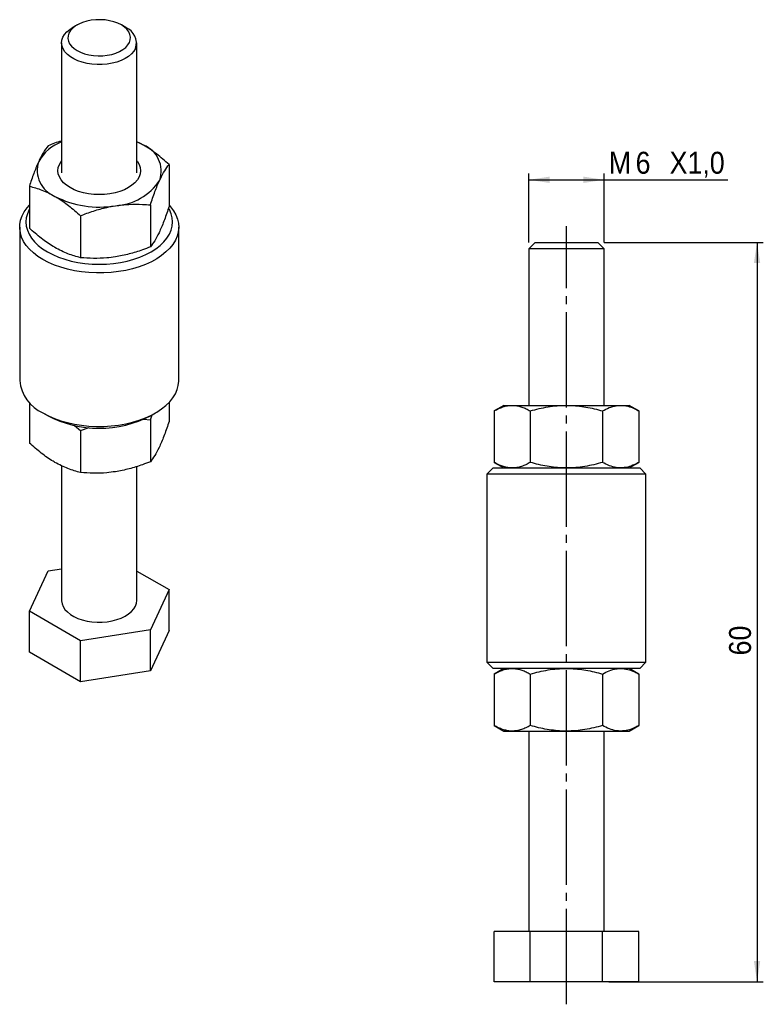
# Model space of a CAD drawing. Extents: x 31.6 to 91, y 53.3 to 131.9.
import ezdxf

# ---------------------------------------------------------------- set-up
doc = ezdxf.new("R2010")
doc.units = 0
doc.header["$LTSCALE"] = 0.5
doc.linetypes.add('SLD-MISTA-LONGA', pattern=[19.05, 15.24, -1.27, 1.27, -1.27])
doc.linetypes.add('SLD-SÓLIDA', pattern=[0])
doc.layers.get('0').update_dxf_attribs({"linetype": 'CONTINUOUS'})
doc.styles.add('SLDTEXTSTYLE0', font='GOTHIC.TTF', dxfattribs={"width": 0.913})
doc.dimstyles.new('SLDDIMSTYLE0', dxfattribs={"dimtxt": 1.75, "dimasz": 1.651, "dimexe": 0, "dimexo": 0.0625, "dimgap": 0.4375, "dimtad": 1, "dimrnd": 1e-09, "dimzin": 12, "dimtxsty": 'SLDTEXTSTYLE0', "dimsah": 1, "dimcen": 0.09, "dimazin": 3, "dimtfac": 1, "dimtofl": 0, "dimtmove": 0, "dimatfit": 3, "dimtolj": 1, "dimtzin": 12})

# ---------------------------------------------------------------- blocks, each defined once
blk = doc.blocks.new('*D1')
for p, q in [((72.245, 114.146), (72.245, 119.646)), ((78.245, 114.146), (78.245, 119.646)), ((72.245, 119.146), (78.245, 119.146)), ((78.245, 119.146), (88.135, 119.146))]:
    blk.add_line(p, q)
for points in [[(72.245, 119.146), (73.896, 118.892), (73.896, 119.4)], [(78.245, 119.146), (76.594, 119.4), (76.594, 118.892)]]:
    blk.add_solid(points)
at = {"char_height": 1.75, "attachment_point": 1, "style": 'SLDTEXTSTYLE0'}
for s, insert in [('M', (78.622, 121.382, 0.1)), ('6', (80.766, 121.382, 0.1)), ('X1,0', (83.481, 121.382, 0.1))]:
    blk.add_mtext(s, dxfattribs=dict(at, insert=insert))
blk = doc.blocks.new('*D2')
for p, q in [((78.245, 114.146), (90.962, 114.146)), ((90.462, 114.146), (90.462, 55.146)), ((78.631, 55.146), (90.962, 55.146))]:
    blk.add_line(p, q)
for points in [[(90.462, 114.146), (90.208, 112.495), (90.716, 112.495)], [(90.462, 55.146), (90.716, 56.797), (90.208, 56.797)]]:
    blk.add_solid(points)
at = {"insert": (88.226, 81.187, 0.1), "char_height": 1.75, "attachment_point": 1, "rotation": 90, "style": 'SLDTEXTSTYLE0'}
blk.add_mtext('60', dxfattribs=at)

msp = doc.modelspace()

# ---------------------------------------------------------------- linework, layer by layer
at = {"color": 7, "linetype": 'SLD-SÓLIDA'}
for p, q in [((36.173, 131.502), (35.819, 131.298)), ((40.063, 131.298), (39.709, 131.502)), ((34.941, 130.074), (34.941, 119.698)), ((40.941, 119.698), (40.941, 130.074)), ((43.518, 120.365), (43.518, 117.012)), ((32.364, 118.64), (32.364, 115.286)), ((42.024, 117.146), (42.024, 113.792)), ((36.447, 116.283), (36.447, 112.93)), ((31.591, 115.376), (31.591, 103.128)), ((44.291, 103.128), (44.291, 115.376)), ((72.745, 114.146), (72.245, 113.646)), ((72.745, 114.146), (77.745, 114.146)), ((78.245, 113.646), (77.745, 114.146)), ((72.245, 113.646), (72.245, 101.146)), ((78.245, 113.646), (72.245, 113.646)), ((78.245, 101.146), (78.245, 113.646)), ((32.364, 101.375), (32.364, 98.139)), ((43.518, 101.375), (43.518, 99.864)), ((70.245, 101.146), (69.471, 100.7)), ((69.471, 100.7), (69.471, 96.593)), ((70.245, 101.146), (70.915, 101.146)), ((70.915, 101.146), (75.245, 101.146)), ((72.358, 100.7), (72.358, 96.593)), ((75.245, 101.146), (79.575, 101.146)), ((78.131, 100.7), (78.131, 96.593)), ((79.575, 101.146), (80.245, 101.146)), ((81.018, 100.7), (80.245, 101.146)), ((81.018, 100.7), (81.018, 96.593)), ((33.45, 100.536), (33.804, 100.332)), ((41.467, 100.036), (42.024, 99.998)), ((42.024, 99.998), (42.155, 100.376)), ((42.024, 99.998), (42.024, 96.645)), ((42.078, 100.332), (42.432, 100.536)), ((35.961, 99.546), (36.447, 99.136)), ((36.447, 99.136), (37.129, 99.382)), ((36.447, 99.136), (36.447, 95.782)), ((34.941, 96.314), (34.941, 85.572)), ((40.941, 85.572), (40.941, 96.267)), ((69.395, 96.146), (68.895, 95.646)), ((69.395, 96.146), (75.245, 96.146)), ((69.471, 96.593), (70.245, 96.146)), ((75.245, 96.146), (81.095, 96.146)), ((80.245, 96.146), (81.018, 96.593)), ((81.595, 95.646), (81.095, 96.146)), ((68.895, 95.646), (68.895, 80.646)), ((75.245, 95.646), (68.895, 95.646)), ((81.595, 95.646), (75.245, 95.646)), ((81.595, 80.646), (81.595, 95.646)), ((33.859, 87.929), (34.941, 88.097)), ((32.364, 84.71), (33.859, 87.929)), ((40.941, 87.922), (43.518, 86.435)), ((43.518, 86.435), (42.024, 83.216)), ((43.518, 83.169), (43.518, 86.435)), ((36.447, 82.353), (32.364, 84.71)), ((32.364, 81.444), (32.364, 84.71)), ((42.024, 83.216), (36.447, 82.353)), ((42.024, 79.949), (42.024, 83.216)), ((43.518, 83.169), (42.024, 79.949)), ((36.447, 79.087), (36.447, 82.353)), ((36.447, 79.087), (32.364, 81.444)), ((68.895, 80.646), (69.395, 80.146)), ((68.895, 80.646), (75.245, 80.646)), ((75.245, 80.646), (81.595, 80.646)), ((81.095, 80.146), (81.595, 80.646)), ((42.024, 79.949), (36.447, 79.087)), ((75.245, 80.146), (69.395, 80.146)), ((70.245, 80.146), (69.471, 79.7)), ((69.471, 79.7), (69.471, 75.593)), ((72.358, 79.7), (72.358, 75.593)), ((81.095, 80.146), (75.245, 80.146)), ((78.131, 79.7), (78.131, 75.593)), ((81.018, 79.7), (80.245, 80.146)), ((81.018, 79.7), (81.018, 75.593)), ((69.471, 75.593), (70.245, 75.146)), ((80.245, 75.146), (81.018, 75.593)), ((70.245, 75.146), (70.915, 75.146)), ((70.915, 75.146), (75.245, 75.146)), ((72.245, 75.146), (72.245, 59.146)), ((75.245, 75.146), (79.575, 75.146)), ((78.245, 59.146), (78.245, 75.146)), ((79.575, 75.146), (80.245, 75.146)), ((69.471, 55.146), (69.471, 59.146)), ((72.358, 59.146), (69.471, 59.146)), ((72.358, 55.146), (72.358, 59.146)), ((78.131, 59.146), (72.358, 59.146)), ((78.131, 55.146), (78.131, 59.146)), ((81.018, 59.146), (78.131, 59.146)), ((81.018, 55.146), (81.018, 59.146)), ((72.358, 55.146), (69.471, 55.146)), ((78.131, 55.146), (72.358, 55.146)), ((81.018, 55.146), (78.131, 55.146))]:
    msp.add_line(p, q, dxfattribs=at)
at = {"linetype": 'SLD-MISTA-LONGA'}
msp.add_line((75.245, 53.343), (75.245, 115.457), dxfattribs=at)
at = {"color": 7, "linetype": 'SLD-SÓLIDA', "flags": 128}
for points in [[(40.839, 129.626), (40.706, 129.402), (40.522, 129.191), (40.29, 128.996), (40.014, 128.822), (39.699, 128.67), (39.352, 128.545), (38.978, 128.449), (38.585, 128.382), (38.18, 128.347), (37.77, 128.345), (37.364, 128.374), (36.969, 128.435), (36.591, 128.527), (36.239, 128.648), (35.919, 128.795), (35.636, 128.966), (35.396, 129.157), (35.203, 129.366), (35.062, 129.588), (34.974, 129.818), (34.941, 130.054), (34.965, 130.29), (35.043, 130.522), (35.176, 130.746), (35.36, 130.957), (35.593, 131.151), (35.819, 131.298)], [(40.356, 130.109), (40.425, 130.32), (40.439, 130.536), (40.398, 130.75), (40.301, 130.959), (40.151, 131.156), (39.953, 131.339), (39.709, 131.503), (39.426, 131.643), (39.109, 131.758), (38.767, 131.844), (38.406, 131.9), (38.035, 131.924), (37.661, 131.916), (37.294, 131.876), (36.941, 131.805), (36.611, 131.704), (36.31, 131.576), (36.046, 131.423), (35.824, 131.25), (35.65, 131.059), (35.526, 130.856), (35.457, 130.644), (35.443, 130.428), (35.485, 130.214), (35.581, 130.005), (35.731, 129.808), (35.93, 129.625), (36.173, 129.462), (36.457, 129.321), (36.773, 129.206), (37.115, 129.12), (37.476, 129.064), (37.848, 129.04), (38.221, 129.048), (38.588, 129.088), (38.941, 129.159), (39.271, 129.26), (39.572, 129.388), (39.836, 129.541), (40.058, 129.714), (40.233, 129.905), (40.356, 130.109)], [(41.477, 121.908), (41.042, 122.131), (40.941, 122.176)], [(38.794, 118.029), (38.371, 117.981), (37.941, 117.964), (37.511, 117.981), (37.088, 118.029), (36.68, 118.109), (36.293, 118.219), (35.935, 118.358), (35.611, 118.522), (35.326, 118.709), (35.087, 118.916), (34.896, 119.139), (34.758, 119.375), (34.674, 119.619), (34.645, 119.867), (34.674, 120.115), (34.758, 120.359), (34.896, 120.595), (34.941, 120.655)], [(40.941, 120.655), (40.986, 120.595), (41.125, 120.359), (41.209, 120.115), (41.237, 119.867), (41.209, 119.619), (41.125, 119.375), (40.986, 119.139), (40.795, 118.916), (40.556, 118.709), (40.272, 118.522), (39.947, 118.358), (39.589, 118.219), (39.202, 118.109), (38.794, 118.029)], [(33.451, 112.784), (33.05, 113.038), (32.693, 113.313), (32.381, 113.606), (32.118, 113.914), (31.907, 114.235), (31.748, 114.566), (31.644, 114.905), (31.595, 115.247), (31.602, 115.591), (31.665, 115.933), (31.783, 116.269), (31.955, 116.598), (32.179, 116.917), (32.364, 117.129)], [(43.518, 117.129), (43.639, 116.994), (43.876, 116.679), (44.062, 116.352), (44.193, 116.017), (44.27, 115.677), (44.291, 115.333), (44.256, 114.99), (44.165, 114.65), (44.02, 114.317), (43.822, 113.993), (43.572, 113.681), (43.272, 113.384), (42.926, 113.105), (42.535, 112.845), (42.105, 112.608), (41.637, 112.395), (41.138, 112.209), (40.61, 112.05), (40.058, 111.92), (39.489, 111.821), (38.905, 111.753), (38.313, 111.717), (37.718, 111.713), (37.125, 111.741), (36.538, 111.801), (35.965, 111.892), (35.408, 112.015), (34.874, 112.166), (34.367, 112.346), (33.891, 112.553), (33.451, 112.784)], [(32.364, 116.804), (32.343, 116.765), (32.204, 116.443), (32.119, 116.115), (32.091, 115.784), (32.119, 115.453), (32.204, 115.125), (32.343, 114.804), (32.536, 114.492), (32.782, 114.192), (33.077, 113.908), (33.419, 113.642), (33.805, 113.396)], [(33.805, 113.396), (34.23, 113.174), (34.691, 112.976), (35.183, 112.806), (35.702, 112.664), (36.243, 112.553), (36.8, 112.472), (37.368, 112.423), (37.941, 112.407), (38.515, 112.423), (39.082, 112.472), (39.639, 112.553), (40.18, 112.664), (40.699, 112.806), (41.191, 112.976), (41.652, 113.174), (42.078, 113.396), (42.463, 113.642), (42.805, 113.908), (43.1, 114.192), (43.346, 114.492), (43.539, 114.804), (43.679, 115.125), (43.763, 115.453), (43.791, 115.784), (43.763, 116.115), (43.679, 116.443), (43.539, 116.765), (43.485, 116.862)], [(33.451, 100.536), (33.891, 100.305), (34.367, 100.098), (34.874, 99.918), (35.408, 99.766), (35.965, 99.644), (36.538, 99.553), (37.125, 99.493), (37.718, 99.464), (38.313, 99.468), (38.905, 99.505), (39.489, 99.573), (40.058, 99.672), (40.61, 99.802), (41.138, 99.96), (41.637, 100.147), (42.105, 100.36), (42.535, 100.597), (42.926, 100.857), (43.272, 101.136), (43.572, 101.433), (43.822, 101.745), (44.02, 102.069), (44.165, 102.402), (44.256, 102.742), (44.291, 103.085), (44.291, 103.128)], [(34.941, 85.572), (34.941, 85.553), (34.974, 85.317), (35.062, 85.086), (35.203, 84.864), (35.396, 84.656), (35.636, 84.464), (35.919, 84.293), (36.239, 84.146), (36.591, 84.026), (36.969, 83.934), (37.364, 83.873), (37.77, 83.843), (38.18, 83.846), (38.585, 83.881), (38.978, 83.947), (39.352, 84.044), (39.699, 84.169), (40.014, 84.32), (40.29, 84.495), (40.522, 84.689), (40.706, 84.9), (40.839, 85.124), (40.918, 85.356), (40.941, 85.572)]]:
    msp.add_lwpolyline(points, dxfattribs=at)
at = {"color": 7, "linetype": 'SLD-SÓLIDA'}
for centre, radius, start, end in [((39.583, 130.059), 1.329, 340.95635, 68.82635), ((36.152, 118.906), 3.487, 110.31083, 150.66869), ((40.674, 119.841), 2.217, 341.01244, 68.78449), ((35.208, 119.893), 2.217, 161.01244, 248.78449), ((38.985, 121.596), 4.524, 273.1747, 326.81993), ((37.935, 124.656), 7.688, 242.67377, 279.74016), ((34.759, 103.438), 3.183, 185.58184, 245.7383), ((37.941, 108.268), 8.949, 242.47012, 297.53525)]:
    msp.add_arc(centre, radius, start, end, dxfattribs=at)
for points, knots in [([(33.859, 121.859), (33.737, 121.697), (33.554, 121.452), (33.303, 121.011), (33.175, 120.747), (33.112, 120.614)], [0, 0, 0, 0, 0.495251, 0.746818, 1, 1, 1, 1]), ([(34.941, 122.247), (34.927, 122.243), (34.559, 122.143), (34.202, 121.998), (33.859, 121.859)], [0, 0, 0, 0, 0.037997, 1, 1, 1, 1]), ([(41.477, 121.908), (41.428, 121.936), (41.249, 122.039), (41.071, 122.115), (40.941, 122.171)], [0, 0, 0, 0, 0.269999, 1, 1, 1, 1]), ([(43.518, 120.365), (43.186, 120.655), (42.687, 121.093), (42, 121.59), (41.652, 121.802), (41.477, 121.908)], [0, 0, 0, 0, 0.4952513, 0.7468182, 1, 1, 1, 1]), ([(33.112, 120.614), (33.094, 120.576), (32.96, 120.283), (32.707, 119.659), (32.479, 118.982), (32.364, 118.64)], [0, 0, 0, 0, 0.070063, 0.53077, 1, 1, 1, 1]), ([(42.771, 119.12), (42.788, 119.158), (42.923, 119.443), (43.175, 119.908), (43.403, 120.212), (43.518, 120.365)], [0, 0, 0, 0, 0.070063, 0.53077, 1, 1, 1, 1]), ([(42.024, 117.146), (42.145, 117.506), (42.328, 118.05), (42.579, 118.692), (42.707, 118.977), (42.771, 119.12)], [0, 0, 0, 0, 0.495251, 0.746818, 1, 1, 1, 1]), ([(32.364, 118.64), (32.696, 118.547), (33.196, 118.408), (33.882, 118.113), (34.231, 117.922), (34.406, 117.826)], [0, 0, 0, 0, 0.495251, 0.746818, 1, 1, 1, 1]), ([(34.406, 117.826), (34.454, 117.798), (34.82, 117.583), (35.511, 117.104), (36.133, 116.558), (36.447, 116.283)], [0, 0, 0, 0, 0.0700627, 0.5307704, 1, 1, 1, 1]), ([(39.235, 117.079), (39.596, 117.123), (40.322, 117.212), (41.252, 117.204), (41.814, 117.162), (42.024, 117.146)], [0, 0, 0, 0, 0.3821177, 0.7697643, 1, 1, 1, 1]), ([(36.447, 116.283), (36.789, 116.412), (37.476, 116.673), (38.412, 116.934), (39.002, 117.038), (39.235, 117.079)], [0, 0, 0, 0, 0.3747928, 0.7529957, 1, 1, 1, 1]), ([(43.518, 117.012), (43.397, 116.651), (43.214, 116.108), (42.962, 115.466), (42.835, 115.18), (42.771, 115.037)], [0, 0, 0, 0, 0.495251, 0.746818, 1, 1, 1, 1]), ([(34.406, 113.743), (34.357, 113.772), (33.991, 113.986), (33.3, 114.465), (32.678, 115.011), (32.364, 115.286)], [0, 0, 0, 0, 0.070063, 0.53077, 1, 1, 1, 1]), ([(42.771, 115.037), (42.753, 115), (42.619, 114.714), (42.366, 114.249), (42.138, 113.945), (42.024, 113.792)], [0, 0, 0, 0, 0.070063, 0.53077, 1, 1, 1, 1]), ([(36.447, 112.93), (36.115, 113.022), (35.616, 113.161), (34.929, 113.457), (34.58, 113.648), (34.406, 113.743)], [0, 0, 0, 0, 0.495251, 0.746818, 1, 1, 1, 1]), ([(42.024, 113.792), (41.814, 113.711), (41.257, 113.497), (40.327, 113.201), (39.601, 113.065), (39.235, 112.996)], [0, 0, 0, 0, 0.2302362, 0.6126673, 1, 1, 1, 1]), ([(39.235, 112.996), (39.002, 112.965), (38.416, 112.887), (37.479, 112.858), (36.792, 112.906), (36.447, 112.93)], [0, 0, 0, 0, 0.2470039, 0.6214756, 1, 1, 1, 1]), ([(69.471, 100.7), (69.588, 100.764), (69.821, 100.891), (70.18, 101.032), (70.545, 101.128), (70.791, 101.14), (70.915, 101.146)], [0, 0, 0, 0, 0.247711, 0.495365, 0.747705, 1, 1, 1, 1]), ([(70.915, 101.146), (70.949, 101.146), (71.096, 101.144), (71.355, 101.11), (71.691, 101.018), (72.026, 100.882), (72.247, 100.76), (72.358, 100.7)], [0, 0, 0, 0, 0.0700286, 0.3004041, 0.5308156, 0.7653851, 1, 1, 1, 1]), ([(72.358, 100.7), (72.591, 100.764), (73.058, 100.891), (73.775, 101.032), (74.505, 101.128), (74.998, 101.14), (75.245, 101.146)], [0, 0, 0, 0, 0.247711, 0.495365, 0.747705, 1, 1, 1, 1]), ([(75.245, 101.146), (75.313, 101.146), (75.607, 101.144), (76.125, 101.11), (76.798, 101.018), (77.468, 100.882), (77.91, 100.76), (78.131, 100.7)], [0, 0, 0, 0, 0.070029, 0.300404, 0.530816, 0.765385, 1, 1, 1, 1]), ([(78.131, 100.7), (78.308, 100.793), (78.664, 100.982), (79.149, 101.124), (79.454, 101.14), (79.575, 101.146)], [0, 0, 0, 0, 0.374793, 0.752996, 1, 1, 1, 1]), ([(79.575, 101.146), (79.762, 101.132), (80.138, 101.103), (80.619, 100.918), (80.91, 100.759), (81.018, 100.7)], [0, 0, 0, 0, 0.3821177, 0.7697643, 1, 1, 1, 1]), ([(43.518, 99.864), (43.397, 99.504), (43.214, 98.96), (42.962, 98.318), (42.835, 98.033), (42.771, 97.89)], [0, 0, 0, 0, 0.495251, 0.746818, 1, 1, 1, 1]), ([(34.406, 96.596), (34.357, 96.624), (33.991, 96.839), (33.3, 97.318), (32.678, 97.864), (32.364, 98.139)], [0, 0, 0, 0, 0.070063, 0.53077, 1, 1, 1, 1]), ([(42.771, 97.89), (42.753, 97.852), (42.619, 97.567), (42.366, 97.101), (42.138, 96.798), (42.024, 96.645)], [0, 0, 0, 0, 0.0700627, 0.5307704, 1, 1, 1, 1]), ([(36.447, 95.782), (36.115, 95.875), (35.616, 96.014), (34.929, 96.309), (34.58, 96.5), (34.406, 96.596)], [0, 0, 0, 0, 0.495251, 0.746818, 1, 1, 1, 1]), ([(42.024, 96.645), (41.814, 96.564), (41.257, 96.349), (40.327, 96.054), (39.601, 95.917), (39.235, 95.849)], [0, 0, 0, 0, 0.230236, 0.612667, 1, 1, 1, 1]), ([(70.915, 96.146), (70.88, 96.147), (70.734, 96.149), (70.475, 96.183), (70.138, 96.275), (69.803, 96.411), (69.582, 96.532), (69.471, 96.593)], [0, 0, 0, 0, 0.070029, 0.300404, 0.530816, 0.765385, 1, 1, 1, 1]), ([(72.358, 96.593), (72.241, 96.529), (72.008, 96.401), (71.649, 96.26), (71.284, 96.165), (71.038, 96.152), (70.915, 96.146)], [0, 0, 0, 0, 0.247711, 0.495365, 0.747705, 1, 1, 1, 1]), ([(75.245, 96.146), (75.176, 96.147), (74.883, 96.149), (74.365, 96.183), (73.691, 96.275), (73.021, 96.411), (72.579, 96.532), (72.358, 96.593)], [0, 0, 0, 0, 0.070029, 0.300404, 0.530816, 0.765385, 1, 1, 1, 1]), ([(78.131, 96.593), (77.898, 96.529), (77.431, 96.401), (76.714, 96.26), (75.984, 96.165), (75.491, 96.152), (75.245, 96.146)], [0, 0, 0, 0, 0.247711, 0.495365, 0.747705, 1, 1, 1, 1]), ([(79.575, 96.146), (79.454, 96.152), (79.151, 96.168), (78.666, 96.31), (78.31, 96.498), (78.131, 96.593)], [0, 0, 0, 0, 0.247004, 0.621476, 1, 1, 1, 1]), ([(81.018, 96.593), (80.91, 96.534), (80.621, 96.376), (80.14, 96.19), (79.764, 96.161), (79.575, 96.146)], [0, 0, 0, 0, 0.230236, 0.612667, 1, 1, 1, 1]), ([(39.235, 95.849), (39.002, 95.818), (38.416, 95.74), (37.479, 95.711), (36.792, 95.758), (36.447, 95.782)], [0, 0, 0, 0, 0.2470039, 0.6214756, 1, 1, 1, 1]), ([(69.471, 79.7), (69.588, 79.764), (69.821, 79.891), (70.18, 80.032), (70.545, 80.128), (70.791, 80.14), (70.915, 80.146)], [0, 0, 0, 0, 0.247711, 0.495365, 0.747705, 1, 1, 1, 1]), ([(70.915, 80.146), (70.949, 80.146), (71.096, 80.144), (71.355, 80.11), (71.691, 80.018), (72.026, 79.882), (72.247, 79.76), (72.358, 79.7)], [0, 0, 0, 0, 0.070029, 0.300404, 0.530816, 0.765385, 1, 1, 1, 1]), ([(72.358, 79.7), (72.591, 79.764), (73.058, 79.891), (73.775, 80.032), (74.505, 80.128), (74.998, 80.14), (75.245, 80.146)], [0, 0, 0, 0, 0.247711, 0.495365, 0.747705, 1, 1, 1, 1]), ([(75.245, 80.146), (75.313, 80.146), (75.607, 80.144), (76.125, 80.11), (76.798, 80.018), (77.468, 79.882), (77.91, 79.76), (78.131, 79.7)], [0, 0, 0, 0, 0.070029, 0.300404, 0.530816, 0.765385, 1, 1, 1, 1]), ([(78.131, 79.7), (78.308, 79.793), (78.664, 79.982), (79.149, 80.124), (79.454, 80.14), (79.575, 80.146)], [0, 0, 0, 0, 0.374793, 0.752996, 1, 1, 1, 1]), ([(79.575, 80.146), (79.762, 80.132), (80.138, 80.103), (80.619, 79.918), (80.91, 79.759), (81.018, 79.7)], [0, 0, 0, 0, 0.3821177, 0.7697643, 1, 1, 1, 1]), ([(70.915, 75.146), (70.88, 75.147), (70.734, 75.149), (70.475, 75.183), (70.138, 75.275), (69.803, 75.411), (69.582, 75.532), (69.471, 75.593)], [0, 0, 0, 0, 0.070029, 0.300404, 0.530816, 0.765385, 1, 1, 1, 1]), ([(72.358, 75.593), (72.241, 75.529), (72.008, 75.401), (71.649, 75.26), (71.284, 75.165), (71.038, 75.152), (70.915, 75.146)], [0, 0, 0, 0, 0.2477112, 0.4953655, 0.7477053, 1, 1, 1, 1]), ([(75.245, 75.146), (75.176, 75.147), (74.883, 75.149), (74.365, 75.183), (73.691, 75.275), (73.021, 75.411), (72.579, 75.532), (72.358, 75.593)], [0, 0, 0, 0, 0.070029, 0.300404, 0.530816, 0.765385, 1, 1, 1, 1]), ([(78.131, 75.593), (77.898, 75.529), (77.431, 75.401), (76.714, 75.26), (75.984, 75.165), (75.491, 75.152), (75.245, 75.146)], [0, 0, 0, 0, 0.247711, 0.495365, 0.747705, 1, 1, 1, 1]), ([(79.575, 75.146), (79.454, 75.152), (79.151, 75.168), (78.666, 75.31), (78.31, 75.498), (78.131, 75.593)], [0, 0, 0, 0, 0.247004, 0.621476, 1, 1, 1, 1]), ([(81.018, 75.593), (80.91, 75.534), (80.621, 75.376), (80.14, 75.19), (79.764, 75.161), (79.575, 75.146)], [0, 0, 0, 0, 0.230236, 0.612667, 1, 1, 1, 1])]:
    msp.add_open_spline(points, degree=3, knots=knots, dxfattribs=at)

# ---------------------------------------------------------------- dimensions: what is measured, and where the dimension line sits
dim = msp.add_linear_dim(base=(78.245, 119.146), p1=(72.245, 113.646), p2=(78.245, 113.646), text='M<>X1,0', dimstyle='SLDDIMSTYLE0')
dim.commit()
dim.dimension.update_dxf_attribs({"geometry": '*D1', "text_midpoint": (83.379, 119.146), "dimtype": 160})
dim = msp.add_linear_dim(base=(90.462, 55.146), p1=(77.745, 114.146), p2=(78.131, 55.146), angle=90, dimstyle='SLDDIMSTYLE0')
dim.commit()
dim.dimension.update_dxf_attribs({"geometry": '*D2', "text_midpoint": (90.462, 83.191), "dimtype": 160})

doc.saveas('drawing.dxf')
